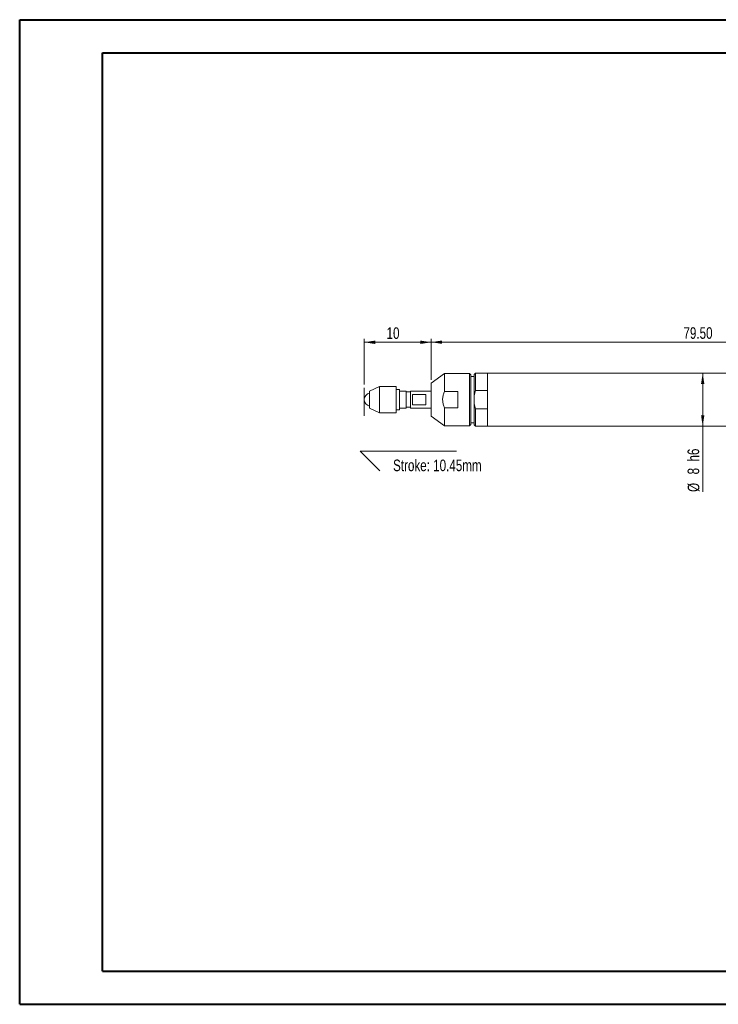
# Model space of a CAD drawing. Header units: millimetres. Extents: x 0 to 420, y 0 to 297.
# Tile 1 of 2: x 0 to 211, y 0 to 297. Entities that reach past the tile are written whole.
import ezdxf

# ---------------------------------------------------------------- set-up
doc = ezdxf.new("R2010")
doc.units = ezdxf.units.MM
doc.styles.add('SLDTEXTSTYLE0', font='TXT', dxfattribs={"width": 0.75})
doc.dimstyles.new('SLDDIMSTYLE0', dxfattribs={"dimtxt": 3.5, "dimasz": 3.302, "dimexe": 0, "dimexo": 0.0625, "dimgap": 0.875, "dimtad": 1, "dimlfac": 0.5, "dimrnd": 1e-09, "dimzin": 12, "dimdsep": 46, "dimtxsty": 'SLDTEXTSTYLE0', "dimsah": 1, "dimcen": 0.09, "dimadec": 0, "dimazin": 3, "dimtfac": 1, "dimtofl": 0, "dimtmove": 0, "dimatfit": 3, "dimfxl": 0, "dimfrac": 2, "dimtolj": 1, "dimtzin": 12, "dimarcsym": 0})
doc.dimstyles.new('SLDDIMSTYLE1', dxfattribs={"dimtxt": 3.5, "dimasz": 3.302, "dimexe": 0, "dimexo": 0.0625, "dimgap": 0.875, "dimtad": 1, "dimlfac": 0.5, "dimrnd": 1e-09, "dimzin": 4, "dimdsep": 46, "dimtxsty": 'SLDTEXTSTYLE0', "dimsah": 1, "dimcen": 0.09, "dimadec": 0, "dimazin": 1, "dimtfac": 1, "dimtofl": 0, "dimtmove": 0, "dimatfit": 3, "dimfxl": 0, "dimfrac": 2, "dimtolj": 1, "dimtzin": 12, "dimarcsym": 0})

# ---------------------------------------------------------------- blocks, each defined once
blk = doc.blocks.new('_D')
at = {"color": 7, "linetype": 'Continuous', "lineweight": 0}
for p, q in [((104.02, 187.16), (104.02, 200.91)), ((124.22, 199.91), (104.02, 199.91)), ((124.22, 188.61), (124.22, 200.91))]:
    blk.add_line(p, q, dxfattribs=at)
for points in [[(104.02, 199.91), (107.32, 199.4), (107.32, 200.42)], [(124.22, 199.91), (120.92, 200.42), (120.92, 199.4)]]:
    blk.add_solid(points, dxfattribs=at)
at = {"color": 7, "linetype": 'Continuous', "lineweight": 0, "insert": (110.75, 204.42), "char_height": 3.5, "attachment_point": 1, "style": 'SLDTEXTSTYLE0'}
blk.add_mtext('10', dxfattribs=at)
blk = doc.blocks.new('_D_3')
at = {"color": 7, "linetype": 'Continuous', "lineweight": 0}
for p, q in [((206.12, 190.61), (206.12, 174.61)), ((206.12, 174.61), (206.12, 154.77))]:
    blk.add_line(p, q, dxfattribs=at)
for points in [[(206.12, 190.61), (205.62, 187.31), (206.63, 187.31)], [(206.12, 174.61), (206.63, 177.91), (205.62, 177.91)]]:
    blk.add_solid(points, dxfattribs=at)
at = {"color": 7, "linetype": 'Continuous', "lineweight": 0, "char_height": 3.5, "attachment_point": 1, "rotation": 90, "style": 'SLDTEXTSTYLE0'}
for s, insert in [('h6', (201.56, 163.94)), ('8', (201.56, 160.05)), ('%%c', (201.61, 154.77))]:
    blk.add_mtext(s, dxfattribs=dict(at, insert=insert))
blk = doc.blocks.new('_D_5')
at = {"color": 7, "linetype": 'Continuous', "lineweight": 0}
for p, q in [((124.22, 188.61), (124.22, 200.94)), ((283.22, 199.94), (124.22, 199.94)), ((283.22, 192.41), (283.22, 200.94))]:
    blk.add_line(p, q, dxfattribs=at)
for points in [[(124.22, 199.94), (127.52, 199.43), (127.52, 200.45)], [(283.22, 199.94), (279.92, 200.45), (279.92, 199.43)]]:
    blk.add_solid(points, dxfattribs=at)
at = {"color": 7, "linetype": 'Continuous', "lineweight": 0, "insert": (200.31, 204.45), "char_height": 3.5, "attachment_point": 1, "style": 'SLDTEXTSTYLE0'}
blk.add_mtext('79.50', dxfattribs=at)

msp = doc.modelspace()

# ---------------------------------------------------------------- linework, layer by layer
at = {"color": 7, "linetype": 'Continuous', "lineweight": 40}
for p, q in [((0.079, 0.215), (0.079, 297.215)), ((0.079, 297.215), (420.079, 297.215)), ((25.079, 10.215), (25.079, 287.215)), ((25.079, 287.215), (410.079, 287.215)), ((25.079, 10.215), (410.079, 10.215)), ((0.079, 0.215), (420.079, 0.215))]:
    msp.add_line(p, q, dxfattribs=at)
at = {"color": 7, "linetype": 'Continuous', "lineweight": 15}
for p, q in [((128.223, 190.512), (124.223, 187.612)), ((135.823, 190.512), (128.223, 190.512)), ((128.223, 185.094), (128.223, 190.512)), ((136.223, 190.112), (135.823, 190.512)), ((135.823, 174.712), (135.823, 190.512)), ((136.223, 190.112), (136.223, 175.112)), ((137.623, 190.612), (137.223, 190.212)), ((137.223, 183.841), (137.223, 190.212)), ((141.223, 190.612), (137.623, 190.612)), ((137.623, 190.612), (137.623, 185.396)), ((283.223, 190.612), (141.223, 190.612)), ((141.223, 190.612), (141.223, 182.612)), ((141.223, 185.396), (141.223, 190.612)), ((124.223, 187.612), (124.223, 177.612)), ((137.223, 189.612), (136.223, 189.612)), ((108.623, 186.612), (105.623, 185.212)), ((105.623, 180.012), (105.623, 185.212)), ((113.623, 186.612), (108.623, 186.612)), ((108.623, 186.612), (108.623, 178.612)), ((113.623, 178.612), (113.623, 186.612)), ((114.623, 185.712), (113.623, 185.712)), ((114.623, 185.712), (114.623, 185.16)), ((116.623, 185.212), (114.623, 185.212)), ((114.623, 185.16), (114.623, 179.512)), ((116.623, 180.012), (116.623, 185.212)), ((118.023, 184.912), (116.623, 184.912)), ((124.223, 185.212), (118.023, 185.212)), ((118.023, 180.012), (118.023, 185.212)), ((118.623, 181.079), (118.623, 184.145)), ((118.623, 184.145), (122.623, 184.145)), ((122.623, 184.145), (122.623, 181.079)), ((132.223, 185.094), (128.223, 185.094)), ((132.223, 180.13), (132.223, 185.094)), ((137.623, 185.396), (137.223, 183.841)), ((137.623, 185.396), (141.223, 185.396)), ((137.223, 183.841), (137.223, 181.383)), ((137.223, 175.012), (137.223, 181.383)), ((137.223, 181.383), (137.623, 179.828)), ((141.223, 182.612), (141.223, 174.612)), ((105.623, 180.012), (108.623, 178.612)), ((108.623, 178.612), (113.623, 178.612)), ((113.623, 179.512), (114.623, 179.512)), ((114.623, 180.012), (116.623, 180.012)), ((116.623, 180.312), (118.023, 180.312)), ((118.023, 180.012), (124.223, 180.012)), ((122.623, 181.079), (118.623, 181.079)), ((128.223, 174.712), (128.223, 180.13)), ((128.223, 180.13), (132.223, 180.13)), ((137.623, 179.828), (137.623, 174.612)), ((141.223, 179.828), (137.623, 179.828)), ((141.223, 174.612), (141.223, 179.828)), ((124.223, 177.612), (128.223, 174.712)), ((136.223, 175.612), (137.223, 175.612)), ((128.223, 174.712), (135.823, 174.712)), ((135.823, 174.712), (136.223, 175.112)), ((137.223, 175.012), (137.623, 174.612)), ((137.623, 174.612), (141.223, 174.612)), ((141.223, 174.612), (283.223, 174.612))]:
    msp.add_line(p, q, dxfattribs=at)
at = {"color": 7, "linetype": 'Continuous', "lineweight": 0}
for p, q in [((104.023, 186.164), (104.023, 177.678)), ((131.816, 167.028), (102.781, 167.028)), ((102.781, 167.028), (108.703, 161.106))]:
    msp.add_line(p, q, dxfattribs=at)
at = {"color": 7, "linetype": 'Continuous', "lineweight": 15}
msp.add_arc((106.023, 182.612), 2, 101.53696, 258.46304, dxfattribs=at)
msp.add_open_spline([(128.223, 185.094), (128.085, 184.736), (127.804, 184.009), (127.638, 182.87), (127.706, 181.734), (127.937, 180.83), (128.151, 180.306), (128.223, 180.13)], degree=3, knots=[0, 0, 0, 0, 0.22446921, 0.45619441, 0.66825581, 0.88841686, 1, 1, 1, 1], dxfattribs=at)

# ---------------------------------------------------------------- texts
at = {"color": 7, "linetype": 'Continuous', "lineweight": 0, "insert": (112.714, 164.531), "char_height": 3.5, "attachment_point": 1, "style": 'SLDTEXTSTYLE0'}
msp.add_mtext('Stroke: 10.45mm', dxfattribs=at)

# ---------------------------------------------------------------- dimensions: what is measured, and where the dimension line sits
at = {"color": 7, "linetype": 'Continuous', "lineweight": 0}
dim = msp.add_linear_dim(base=(104.023, 199.907), p1=(124.223, 187.612), p2=(104.023, 186.164), text='10', dimstyle='SLDDIMSTYLE0', dxfattribs=at)
dim.commit()
dim.dimension.update_dxf_attribs({"geometry": '_D', "text_midpoint": (113.337, 199.907), "dimtype": 160})
dim = msp.add_linear_dim(base=(124.223, 199.941), p1=(283.223, 191.412), p2=(124.223, 187.612), dimstyle='SLDDIMSTYLE1', dxfattribs=at)
dim.commit()
dim.dimension.update_dxf_attribs({"geometry": '_D_5', "text_midpoint": (206.124, 199.941), "dimtype": 160})
dim = msp.add_linear_dim(base=(206.124, 174.612), p1=(141.223, 190.612), p2=(141.223, 174.612), angle=90, text='%%c<> h6', dimstyle='SLDDIMSTYLE0', dxfattribs=at)
dim.commit()
dim.dimension.update_dxf_attribs({"geometry": '_D_3', "text_midpoint": (206.124, 162.061), "dimtype": 160})

doc.saveas('drawing.dxf')
